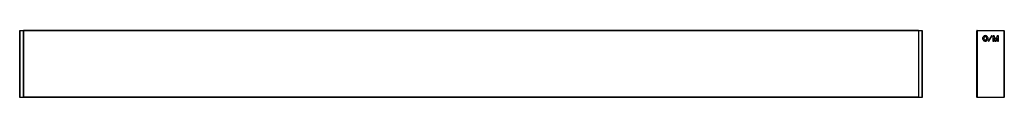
# Model space of a CAD drawing. Header units: millimetres. Extents: x -252 to 1002, y 387 to 472.
import ezdxf

# ---------------------------------------------------------------- set-up
doc = ezdxf.new("R2010")
doc.units = ezdxf.units.MM

msp = doc.modelspace()

# ---------------------------------------------------------------- linework, layer by layer
at = {"color": 7, "linetype": 'Continuous', "lineweight": 25}
for p, q in [((-251.5, 472.1), (-251.2, 472.4)), ((-251.5, 472.1), (-251.2, 472.1)), ((-251.5, 387.7), (-251.5, 472.1)), ((-251.5, 464.4), (-251.5, 464.4)), ((-251.2, 472.1), (-251.2, 472.4)), ((-251.2, 472.4), (-246.8, 472.4)), ((-246.8, 472.1), (-251.2, 472.1)), ((-251.2, 472.1), (-251.2, 387.7)), ((-246.8, 472.4), (-246.5, 472.1)), ((-246.8, 472.1), (-246.8, 472.4)), ((-246.8, 387.7), (-246.8, 472.1)), ((-246.8, 472.1), (-246.5, 472.1)), ((892.5, 472.4), (-246.5, 472.4)), ((-246.5, 472.4), (-246.5, 472.1)), ((892.5, 472.1), (-246.5, 472.1)), ((-246.5, 472.1), (-246.5, 387.7)), ((892.8, 472.4), (892.5, 472.1)), ((892.5, 472.4), (892.5, 472.1)), ((892.5, 472.1), (892.8, 472.1)), ((892.5, 472.1), (892.5, 387.7)), ((892.8, 472.4), (897.2, 472.4)), ((892.8, 472.4), (892.8, 472.1)), ((897.2, 472.1), (892.8, 472.1)), ((892.8, 472.1), (892.8, 387.7)), ((897.2, 472.4), (897.2, 472.1)), ((897.5, 472.1), (897.2, 472.4)), ((897.2, 387.7), (897.2, 472.1)), ((897.5, 472.1), (897.2, 472.1)), ((897.5, 472.1), (897.5, 387.7)), ((897.6, 464.4), (897.5, 464.4)), ((967.2, 472.4), (966.9, 472.1)), ((967.2, 472.1), (966.9, 472.1)), ((966.9, 387.7), (966.9, 472.1)), ((967.2, 472.1), (967.2, 472.4)), ((967.2, 472.4), (1001.6, 472.4)), ((967.2, 472.1), (967.2, 387.7)), ((1001.6, 472.1), (967.2, 472.1)), ((985.7, 465.8), (981.7, 459.4)), ((982.2, 459.1), (986.2, 465.5)), ((985.8, 465.9), (985.7, 465.8)), ((986.1, 465.9), (985.8, 465.9)), ((986.2, 465.8), (986.1, 465.9)), ((986.2, 465.5), (986.2, 465.8)), ((987.4, 465.8), (987.3, 465.6)), ((987.3, 465.6), (987.3, 459.1)), ((988.9, 465.8), (987.4, 465.8)), ((989.1, 465.7), (988.9, 465.8)), ((990.9, 461.1), (989.1, 465.7)), ((993, 465.8), (992.8, 465.7)), ((994.5, 465.8), (993, 465.8)), ((994.6, 465.6), (994.5, 465.8)), ((994.6, 459.1), (994.6, 465.6)), ((1001.6, 472.1), (1001.6, 472.4)), ((1001.9, 472.1), (1001.6, 472.4)), ((1001.6, 387.7), (1001.6, 472.1)), ((1001.6, 472.1), (1001.9, 472.1)), ((1001.9, 472.1), (1001.9, 387.7)), ((-251.5, 460.5), (-251.5, 460.5)), ((897.5, 460.5), (897.6, 460.5)), ((981.7, 459.4), (981.7, 459.1)), ((981.7, 459.1), (981.8, 459)), ((981.8, 459), (982.1, 459)), ((982.1, 459), (982.2, 459.1)), ((987.3, 459.1), (987.4, 459)), ((987.4, 459), (988.7, 459)), ((988.7, 459), (988.8, 459.1)), ((988.8, 459.1), (988.8, 462.6)), ((988.8, 462.6), (990.3, 459.1)), ((990.3, 459.1), (990.4, 459)), ((990.4, 459), (991.5, 459)), ((991.9, 463.4), (990.9, 461.1)), ((991.5, 459), (991.6, 459.1)), ((993.1, 462.6), (993.1, 459.1)), ((993.1, 459.1), (993.2, 459)), ((993.2, 459), (994.4, 459)), ((994.4, 459), (994.6, 459.1)), ((-251.2, 387.4), (-251.5, 387.7)), ((-251.2, 387.7), (-251.5, 387.7)), ((-251.2, 387.4), (-251.2, 387.7)), ((-251.2, 387.7), (-246.8, 387.7)), ((-246.8, 387.4), (-251.2, 387.4)), ((-246.8, 387.4), (-246.8, 387.7)), ((-246.5, 387.7), (-246.8, 387.7)), ((-246.5, 387.7), (-246.8, 387.4)), ((892.5, 387.7), (-246.5, 387.7)), ((-246.5, 387.7), (-246.5, 387.4)), ((892.5, 387.4), (-246.5, 387.4)), ((892.5, 387.7), (892.8, 387.4)), ((892.8, 387.7), (892.5, 387.7)), ((892.5, 387.7), (892.5, 387.4)), ((892.8, 387.7), (897.2, 387.7)), ((892.8, 387.7), (892.8, 387.4)), ((897.2, 387.4), (892.8, 387.4)), ((897.2, 387.7), (897.2, 387.4)), ((897.2, 387.7), (897.5, 387.7)), ((897.2, 387.4), (897.5, 387.7)), ((966.9, 387.7), (967.2, 387.7)), ((966.9, 387.7), (967.2, 387.4)), ((967.2, 387.7), (1001.6, 387.7)), ((967.2, 387.4), (967.2, 387.7)), ((1001.6, 387.4), (967.2, 387.4)), ((1001.9, 387.7), (1001.6, 387.7)), ((1001.6, 387.4), (1001.6, 387.7)), ((1001.6, 387.4), (1001.9, 387.7))]:
    msp.add_line(p, q, dxfattribs=at)
at = {"color": 7, "linetype": 'Continuous', "lineweight": 25, "flags": 128}
msp.add_lwpolyline([(992.8, 465.7), (992.3, 464.4), (991.9, 463.4)], dxfattribs=at)
at = {"color": 7, "linetype": 'Continuous', "lineweight": 25}
for centre, start, end in [((967.2, 472.1), 90, 180), ((1001.6, 472.1), 0, 90), ((967.2, 387.7), 180, 270), ((1001.6, 387.7), 270, 360)]:
    msp.add_arc(centre, 0.3, start, end, dxfattribs=at)
for points, knots in [([(974.5, 463.8), (974.3, 463.4), (974.2, 462.9), (974.2, 462.4), (974.2, 462), (974.3, 461.5), (974.5, 461.1)], [0.7055556, 0.7055556, 0.7055556, 0.7055556, 1.0583333, 1.0583333, 1.0583333, 1.4111111, 1.4111111, 1.4111111, 1.4111111]), ([(979.1, 465.7), (978.7, 465.9), (978.2, 466), (977.7, 466), (977.2, 466), (976.8, 465.9), (976.4, 465.7)], [4.9388889, 4.9388889, 4.9388889, 4.9388889, 5.2916667, 5.2916667, 5.2916667, 5.6444444, 5.6444444, 5.6444444, 5.6444444]), ([(978.5, 464.3), (978.3, 464.4), (978, 464.4), (977.7, 464.4), (977.5, 464.4), (977.2, 464.4), (977, 464.3)], [4.9388889, 4.9388889, 4.9388889, 4.9388889, 5.2916667, 5.2916667, 5.2916667, 5.6444444, 5.6444444, 5.6444444, 5.6444444]), ([(981, 461.1), (981.2, 461.5), (981.2, 462), (981.2, 462.4), (981.2, 462.9), (981.2, 463.4), (981, 463.8)], [3.5277778, 3.5277778, 3.5277778, 3.5277778, 3.8805556, 3.8805556, 3.8805556, 4.2333333, 4.2333333, 4.2333333, 4.2333333]), ([(975.9, 463.2), (975.8, 463), (975.7, 462.7), (975.7, 462.4), (975.7, 462.2), (975.8, 461.9), (975.9, 461.7)], [3.5277778, 3.5277778, 3.5277778, 3.5277778, 3.8805556, 3.8805556, 3.8805556, 4.2333333, 4.2333333, 4.2333333, 4.2333333]), ([(976.4, 459.2), (976.8, 459), (977.2, 458.9), (977.7, 458.9), (978.2, 458.9), (978.7, 459), (979.1, 459.2)], [2.1166667, 2.1166667, 2.1166667, 2.1166667, 2.4694444, 2.4694444, 2.4694444, 2.8222222, 2.8222222, 2.8222222, 2.8222222]), ([(977, 460.6), (977.2, 460.5), (977.5, 460.5), (977.7, 460.5), (978, 460.5), (978.3, 460.5), (978.5, 460.6)], [2.1166667, 2.1166667, 2.1166667, 2.1166667, 2.4694444, 2.4694444, 2.4694444, 2.8222222, 2.8222222, 2.8222222, 2.8222222]), ([(979.1, 459.2), (979.5, 459.4), (979.9, 459.6), (980.2, 460), (980.5, 460.3), (980.8, 460.7), (981, 461.1)], [2.8222222, 2.8222222, 2.8222222, 2.8222222, 3.175, 3.175, 3.175, 3.5277778, 3.5277778, 3.5277778, 3.5277778]), ([(979.6, 461.7), (979.7, 461.9), (979.7, 462.2), (979.7, 462.4), (979.7, 462.7), (979.7, 463), (979.6, 463.2)], [0.7055556, 0.7055556, 0.7055556, 0.7055556, 1.0583333, 1.0583333, 1.0583333, 1.4111111, 1.4111111, 1.4111111, 1.4111111])]:
    msp.add_open_spline(points, degree=3, knots=knots, dxfattribs=at)
for points in [[(975.3, 464.9), (974.9, 464.6), (974.7, 464.2), (974.5, 463.8)], [(976.4, 465.7), (975.9, 465.5), (975.6, 465.2), (975.3, 464.9)], [(976.3, 463.9), (976.1, 463.7), (976, 463.5), (975.9, 463.2)], [(977, 464.3), (976.7, 464.2), (976.5, 464), (976.3, 463.9)], [(979.1, 463.9), (979, 464), (978.8, 464.2), (978.5, 464.3)], [(980.2, 464.9), (979.9, 465.2), (979.5, 465.5), (979.1, 465.7)], [(979.6, 463.2), (979.5, 463.5), (979.3, 463.7), (979.1, 463.9)], [(981, 463.8), (980.8, 464.2), (980.5, 464.6), (980.2, 464.9)], [(974.5, 461.1), (974.7, 460.7), (974.9, 460.3), (975.3, 460)], [(975.3, 460), (975.6, 459.6), (975.9, 459.4), (976.4, 459.2)], [(975.9, 461.7), (976, 461.4), (976.1, 461.2), (976.3, 461)], [(976.3, 461), (976.5, 460.9), (976.7, 460.7), (977, 460.6)], [(978.5, 460.6), (978.8, 460.7), (979, 460.9), (979.1, 461)], [(979.1, 461), (979.3, 461.2), (979.5, 461.4), (979.6, 461.7)], [(991.6, 459.1), (991.9, 459.7), (992.1, 460.3), (992.3, 460.8), (992.6, 461.4), (992.8, 462), (993.1, 462.6)]]:
    msp.add_open_spline(points, degree=3, dxfattribs=at)

doc.saveas('drawing.dxf')
